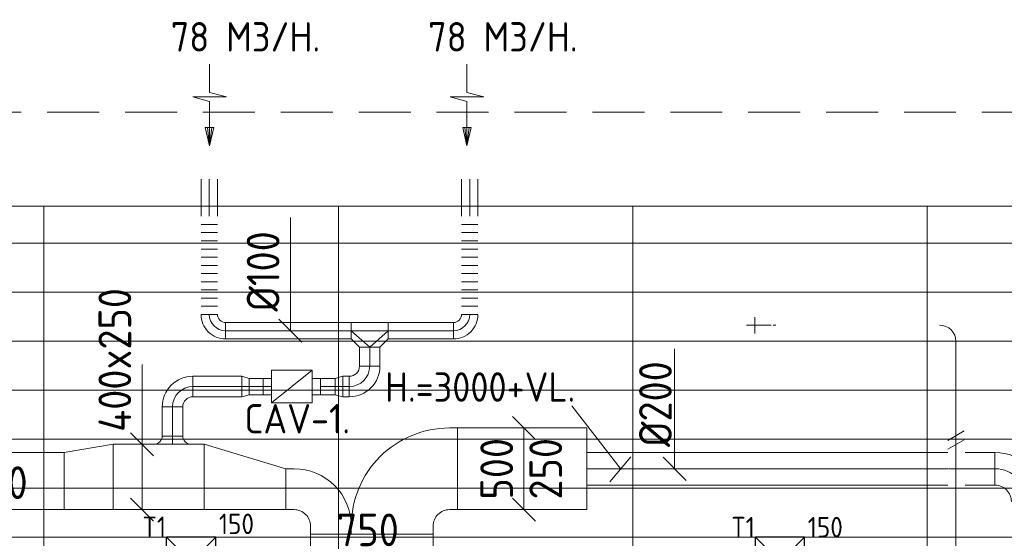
# Model space of a CAD drawing. Header units: millimetres. Extents: x -74969 to 28416, y 4400 to 50969.
# Tile 30 of 32: x -58462 to -52442, y 47796 to 50969. Entities that reach past the tile are written whole.
import ezdxf
from ezdxf.enums import TextEntityAlignment as Align

# ---------------------------------------------------------------- set-up
doc = ezdxf.new("R2010")
doc.units = ezdxf.units.MM
doc.header["$LTSCALE"] = 50
doc.linetypes.add('CENTER2', pattern=[28.575, 19.05, -3.175, 3.175, -3.175])
doc.linetypes.add('HIDDEN', pattern=[9.525, 6.35, -3.175])
for name, color, linetype, lineweight in [('WL570---_BESTAAND-HARTLIJN', 161, 'Continuous', 0), ('WL570---_BESTAAND-MAATVOERING', 161, 'Continuous', 0), ('WL570---_BESTAAND-RETOUR', 100, 'Continuous', 0), ('WL570---_BESTAAND-TOEVOER', 200, 'Continuous', 0), ('WL570---_DEMONTEREN', 10, 'Continuous', 0)]:
    doc.layers.add(name, color=color, linetype=linetype, lineweight=lineweight)
for name, color, linetype in [('WL570---_TOEVOER', 200, 'Continuous'), ('WL570---_TOEVOER_RST', 3, 'Continuous'), ('WL570---_TOEVOER_RST_HL', 1, 'Continuous'), ('WM570---_TOEVOER_RST_PR', 1, 'Continuous')]:
    doc.layers.add(name, color=color, linetype=linetype)
doc.layers.get('WL570---_DEMONTEREN').off()
doc.styles.add('BURO-025', font='ISO96.shx', dxfattribs={"height": 125})
doc.styles.add('ISO', font='ISO', dxfattribs={"height": 162})
doc.styles.add('MAATVOERING', font='ISO')

# ---------------------------------------------------------------- blocks, each defined once
blk = doc.blocks.new('KARH')
for p, q in [((1, 0.5), (0, 0.5)), ((0, -0.5), (1, -0.5))]:
    blk.add_line(p, q)
at = {"invisible_edges": 15}
blk.add_3dface([(0, 0.5), (0, -0.5), (1, -0.5), (1, 0.5)], dxfattribs=at)
blk = doc.blocks.new('KARO')
for p, q in [((1, 0.5), (0, 0.5)), ((0, -0.5), (1, -0.5))]:
    blk.add_line(p, q)
at = {"invisible_edges": 15}
blk.add_3dface([(0, 0.5), (0, -0.5), (1, -0.5), (1, 0.5)], dxfattribs=at)
at = {"layer": 'WL570---_BESTAAND-HARTLIJN'}
blk.add_line((0, 0), (1, 0), dxfattribs=at)
blk = doc.blocks.new('AFZPIJL')
for points in [[(0, -10), (0, -6.52), (-2.06, -5.97), (2.06, -5.97), (0, -5.41), (0, 0)], [(-0.26, -2.22), (0, 0)], [(0.26, -2.22), (0, 0)]]:
    blk.add_lwpolyline(points)
blk.add_lwpolyline([(0.52, -2.22), (-0.52, -2.22), (0, 0)], close=True)
blk = doc.blocks.new('FLLINE100')
blk.add_line((0, -50), (0, 50))
blk = doc.blocks.new('OEX1000060800')
at = {"rotation": 90}
for p in [(0, -50), (0, -100), (0, -150), (0, -200), (0, -250), (0, -300), (0, -350), (0, -400), (0, -450), (0, -500), (0, -550), (0, -600)]:
    blk.add_blockref('FLLINE100', p, dxfattribs=at)
blk = doc.blocks.new('OBO10000090R')
blk.add_lwpolyline([(150, -100, 0.414214), (0, 50), (0, -50, -0.414214), (50, -100)], format="xyb", close=True)
at = {"invisible_edges": 15}
for points in [[(8.7, -50.8), (26, 47.7), (0, 50), (0, -50)], [(17.1, -53), (51.3, 41), (26, 47.7), (8.7, -50.8)], [(25, -56.7), (75, 29.9), (51.3, 41), (17.1, -53)], [(32.1, -61.7), (96.4, 14.9), (75, 29.9), (25, -56.7)], [(38.3, -67.9), (114.9, -3.6), (96.4, 14.9), (32.1, -61.7)], [(43.3, -75), (129.9, -25), (114.9, -3.6), (38.3, -67.9)], [(47, -82.9), (141, -48.7), (129.9, -25), (43.3, -75)], [(49.2, -91.3), (147.7, -74), (141, -48.7), (47, -82.9)], [(50, -100), (150, -100), (147.7, -74), (49.2, -91.3)]]:
    blk.add_3dface(points, dxfattribs=at)
at = {"layer": 'WL570---_BESTAAND-HARTLIJN'}
blk.add_arc((0, -100), 100, 0, 90, dxfattribs=at)
blk = doc.blocks.new('OTS10010012500H')
blk.add_lwpolyline([(-112.5, -50), (112.5, -50), (112.5, 50), (62.5, 100), (-62.5, 100), (-112.5, 50)], close=True)
at = {"layer": 'WL570---_BESTAAND-HARTLIJN'}
blk.add_line((-112.5, 0), (112.5, 0), dxfattribs=at)
at = {"layer": 'WL570---_BESTAAND-TOEVOER'}
blk.add_lwpolyline([(-112.5, 0), (0, 100), (112.5, 0)], dxfattribs=at)
blk = doc.blocks.new('MVLINE')
blk.add_line((35.4, -35.4), (-35.4, 35.4))
blk = doc.blocks.new('OSV1251000460K')
blk.add_lwpolyline([(-46.7, -62.5), (0, -50), (0, 50), (-46.7, 62.5)], close=True)
at = {"layer": 'WL570---_BESTAAND-HARTLIJN'}
blk.add_line((-46.7, 0), (0, 0), dxfattribs=at)
blk = doc.blocks.new('VBX1001000010025000')
blk.add_lwpolyline([(50, -100), (300, -100), (300, 100), (50, 100)], close=True)
for points in [[(50, 50), (0, 50), (0, -50), (50, -50)], [(300, -50), (350, -50), (350, 50), (300, 50)]]:
    blk.add_lwpolyline(points)
at = {"layer": 'WL570---_BESTAAND-HARTLIJN'}
blk.add_line((300, 0), (350, 0), dxfattribs=at)
at = {"layer": 'WL570---_BESTAAND-TOEVOER'}
blk.add_line((50, -100), (300, 100), dxfattribs=at)
blk = doc.blocks.new('OBO12500090L')
blk.add_lwpolyline([(62.5, 0, 0.414214), (-125, 187.5), (-125, 62.5, -0.414214), (-62.5, 0)], format="xyb", close=True)
at = {"invisible_edges": 15}
for points in [[(-114.1, 61.6), (-92.4, 184.7), (-125, 187.5), (-125, 62.5)], [(-103.6, 58.7), (-60.9, 176.2), (-92.4, 184.7), (-114.1, 61.6)], [(-93.8, 54.1), (-31.2, 162.4), (-60.9, 176.2), (-103.6, 58.7)], [(-84.8, 47.9), (-4.5, 143.6), (-31.2, 162.4), (-93.8, 54.1)], [(-77.1, 40.2), (18.6, 120.5), (-4.5, 143.6), (-84.8, 47.9)], [(-70.9, 31.2), (37.4, 93.8), (18.6, 120.5), (-77.1, 40.2)], [(-66.3, 21.4), (51.2, 64.1), (37.4, 93.8), (-70.9, 31.2)], [(-63.4, 10.9), (59.7, 32.6), (51.2, 64.1), (-66.3, 21.4)], [(-62.5, 0), (62.5, 0), (59.7, 32.6), (-63.4, 10.9)]]:
    blk.add_3dface(points, dxfattribs=at)
at = {"layer": 'WL570---_BESTAAND-HARTLIJN'}
blk.add_arc((-125, 0), 125, 0, 90, dxfattribs=at)
blk = doc.blocks.new('OA212500090A2')
blk.add_lwpolyline([(-112.5, 0), (112.5, 0, -0.414214), (62.5, 50), (-62.5, 50, -0.414214), (-112.5, 0, -0.414214)], format="xyb")
at = {"layer": 'WL570---_BESTAAND-HARTLIJN'}
blk.add_line((0, 0), (0, 50), dxfattribs=at)
blk = doc.blocks.new('OBO12500090H')
blk.add_lwpolyline([(62.5, -125, 0.414214), (-125, 62.5), (-125, -62.5, -0.414214), (-62.5, -125)], format="xyb", close=True)
at = {"invisible_edges": 15}
for points in [[(-114.1, -63.4), (-92.4, 59.7), (-125, 62.5), (-125, -62.5)], [(-103.6, -66.3), (-60.9, 51.2), (-92.4, 59.7), (-114.1, -63.4)], [(-93.8, -70.9), (-31.2, 37.4), (-60.9, 51.2), (-103.6, -66.3)], [(-84.8, -77.1), (-4.5, 18.6), (-31.2, 37.4), (-93.8, -70.9)], [(-77.1, -84.8), (18.6, -4.5), (-4.5, 18.6), (-84.8, -77.1)], [(-70.9, -93.8), (37.4, -31.2), (18.6, -4.5), (-77.1, -84.8)], [(-66.3, -103.6), (51.2, -60.9), (37.4, -31.2), (-70.9, -93.8)], [(-63.4, -114.1), (59.7, -92.4), (51.2, -60.9), (-66.3, -103.6)], [(-62.5, -125), (62.5, -125), (59.7, -92.4), (-63.4, -114.1)]]:
    blk.add_3dface(points, dxfattribs=at)
at = {"layer": 'WL570---_BESTAAND-HARTLIJN'}
blk.add_arc((-125, -125), 125, 0, 90, dxfattribs=at)
blk = doc.blocks.new('VBO50025000050901-100H')
blk.add_lwpolyline([(-250, -400), (250, -400), (250, -350, 0.414214), (-350, 250), (-400, 250), (-400, -250), (-350, -250, -0.414214), (-250, -350)], format="xyb", close=True)
blk = doc.blocks.new('VBO25025000050901-100R')
blk.add_lwpolyline([(150, -275), (400, -275), (400, -225, 0.414214), (50, 125), (0, 125), (0, -125), (50, -125, -0.414214), (150, -225)], format="xyb", close=True)
blk = doc.blocks.new('VV135025040025003000LK')
blk.add_lwpolyline([(0, -175), (300, -175), (300, 225), (0, 175)], close=True)
at = {"invisible_edges": 15}
blk.add_3dface([(0, -175), (300, -175), (300, 225), (0, 175)], dxfattribs=at)
blk = doc.blocks.new('VV140025025025005000LG')
blk.add_lwpolyline([(0, -200), (500, -200), (500, 50), (0, 200)], close=True)
at = {"invisible_edges": 15}
blk.add_3dface([(0, -200), (500, -200), (500, 50), (0, 200)], dxfattribs=at)
blk = doc.blocks.new('KAEND')
blk.add_line((0, -0.5), (0, 0.5))
blk = doc.blocks.new('OBO20000090H')
blk.add_lwpolyline([(100, -200, 0.414214), (-200, 100), (-200, -100, -0.414214), (-100, -200)], format="xyb", close=True)
at = {"invisible_edges": 15}
for points in [[(-182.6, -101.5), (-147.9, 95.4), (-200, 100), (-200, -100)], [(-165.8, -106), (-97.4, 81.9), (-147.9, 95.4), (-182.6, -101.5)], [(-150, -113.4), (-50, 59.8), (-97.4, 81.9), (-165.8, -106)], [(-135.7, -123.4), (-7.2, 29.8), (-50, 59.8), (-150, -113.4)], [(-123.4, -135.7), (29.8, -7.2), (-7.2, 29.8), (-135.7, -123.4)], [(-113.4, -150), (59.8, -50), (29.8, -7.2), (-123.4, -135.7)], [(-106, -165.8), (81.9, -97.4), (59.8, -50), (-113.4, -150)], [(-101.5, -182.6), (95.4, -147.9), (81.9, -97.4), (-106, -165.8)], [(-100, -200), (100, -200), (95.4, -147.9), (-101.5, -182.6)]]:
    blk.add_3dface(points, dxfattribs=at)
at = {"layer": 'WL570---_BESTAAND-HARTLIJN'}
blk.add_arc((-200, -200), 200, 0, 90, dxfattribs=at)
blk = doc.blocks.new('OBO10000090ZE')
blk.add_lwpolyline([(-50, 0), (50, 0), (50, 100, 1), (-50, 100)], format="xyb", close=True)
at = {"layer": 'WL570---_BESTAAND-HARTLIJN'}
for points in [[(0, 0), (0, 150)], [(-50, 100), (50, 100)]]:
    blk.add_lwpolyline(points, dxfattribs=at)
blk = doc.blocks.new('OBO10000090L')
blk.add_lwpolyline([(50, 0, 0.414214), (-100, 150), (-100, 50, -0.414214), (-50, 0)], format="xyb", close=True)
at = {"invisible_edges": 15}
for points in [[(-91.3, 49.2), (-74, 147.7), (-100, 150), (-100, 50)], [(-82.9, 47), (-48.7, 141), (-74, 147.7), (-91.3, 49.2)], [(-75, 43.3), (-25, 129.9), (-48.7, 141), (-82.9, 47)], [(-67.9, 38.3), (-3.6, 114.9), (-25, 129.9), (-75, 43.3)], [(-61.7, 32.1), (14.9, 96.4), (-3.6, 114.9), (-67.9, 38.3)], [(-56.7, 25), (29.9, 75), (14.9, 96.4), (-61.7, 32.1)], [(-53, 17.1), (41, 51.3), (29.9, 75), (-56.7, 25)], [(-50.8, 8.7), (47.7, 26), (41, 51.3), (-53, 17.1)], [(-50, 0), (50, 0), (47.7, 26), (-50.8, 8.7)]]:
    blk.add_3dface(points, dxfattribs=at)
at = {"layer": 'WL570---_BESTAAND-HARTLIJN'}
blk.add_arc((-100, 0), 100, 0, 90, dxfattribs=at)
blk = doc.blocks.new('RB45DO')
blk.add_lwpolyline([(0.707107, 0.5), (0, 0.5), (0, -0.5), (0.707107, -0.5, 0.133256), (0.835518, -0.465158, 0.106756), (0.957107, -0.353553, 0.082828), (1.032249, -0.198077, 0.071352), (1.06066, 0, 0.071352), (1.032249, 0.198077, 0.082828), (0.957107, 0.353553, 0.106756), (0.835518, 0.465158, 0.133256)], format="xyb", close=True)
at = {"layer": 'WL570---_BESTAAND-HARTLIJN'}
blk.add_line((0, 0), (1.06066, 0), dxfattribs=at)
blk = doc.blocks.new('OBO10000045N')
at = {"xscale": 100, "yscale": 100, "zscale": 100}
blk.add_blockref('RB45DO', (0, 0), dxfattribs=at)
blk = doc.blocks.new('RB45UP')
blk.add_lwpolyline([(0, -0.5), (0.707107, -0.5), (0.707107, 0.5), (0, 0.5, -0.133256), (0.128411, 0.465158, -0.106756), (0.25, 0.353553, -0.082828), (0.325143, 0.198077, -0.071352), (0.353553, 0, -0.071352), (0.325143, -0.198077, -0.082828), (0.25, -0.353553, -0.106756), (0.128411, -0.465158, -0.133256)], format="xyb", close=True)
at = {"layer": 'WL570---_BESTAAND-HARTLIJN'}
blk.add_line((0, 0), (0.707107, 0), dxfattribs=at)
blk = doc.blocks.new('OBO10000045O')
at = {"xscale": 100, "yscale": 100, "zscale": 100}
blk.add_blockref('RB45UP', (0, 0), dxfattribs=at)
blk = doc.blocks.new('UISO')
for p, q in [((0, 0.18), (1, 0.757)), ((0, 0), (1, 0.577))]:
    blk.add_line(p, q)
at = {"layer": 'WL570---_BESTAAND-TOEVOER'}
for p, q in [((0, 0.36), (1, 0.937)), ((0, -0.18), (1, 0.397))]:
    blk.add_line(p, q, dxfattribs=at)
blk = doc.blocks.new('Block plafond 6e verd noord')
at = {"color": 8, "linetype": 'Continuous', "lineweight": 13}
for p, q in [((0, 0), (21450, 0)), ((14325, 0), (14325, -6450)), ((16125, 0), (16125, -6450)), ((17925, 0), (17925, -6450)), ((19725, 0), (19725, -6450)), ((0, -224.9), (21447.3, -224.9)), ((0, -524.9), (21447.3, -524.9)), ((0, -824.9), (21447.3, -824.9)), ((0, -1124.9), (21447.3, -1124.9)), ((0, -1424.9), (21447.3, -1424.9)), ((0, -1724.9), (21447.3, -1724.9)), ((0, -2024.9), (21447.3, -2024.9))]:
    blk.add_line(p, q, dxfattribs=at)
blk = doc.blocks.new('*U217')
at = {"color": 0, "ltscale": 10}
for p, q in [((150, 150, -2500), (-150, 150, -2500)), ((-150, -150, -2500), (-150, 150, -2500)), ((150, -150, -2500), (-150, 150, -2500)), ((-150, -150, -2500), (150, 150, -2500)), ((150, -150, -2500), (150, 150, -2500)), ((150, -150, -2500), (-150, -150, -2500))]:
    blk.add_line(p, q, dxfattribs=at)
at = {"layer": 'WL570---_TOEVOER_RST_HL', "linetype": 'CENTER2'}
blk.add_circle((0, 0, -2500), 0.075, dxfattribs=at)
at = {"layer": 'WL570---_TOEVOER_RST', "color": 2, "style": 'BURO-025'}
for tag in ['MC', 'Q']:
    blk.add_attdef(tag, text='', height=125, dxfattribs=at).set_placement((0, 0), align=Align.MIDDLE)
at = {"layer": 'WM570---_TOEVOER_RST_PR', "color": 2, "style": 'BURO-025'}
blk.add_attdef('POSNR', text='', height=125, dxfattribs=at).set_placement((0, 0), align=Align.MIDDLE)

msp = doc.modelspace()

# ---------------------------------------------------------------- linework, layer by layer
at = {"layer": 'WL570---_BESTAAND-MAATVOERING', "color": 7, "linetype": 'HIDDEN'}
for p, q in [((-73057.7, 50402.4), (-50769.4, 50402.4)), ((-73057.7, 49302.4), (-50769.4, 49302.4))]:
    msp.add_line(p, q, dxfattribs=at)
at = {"layer": 'WL570---_BESTAAND-MAATVOERING'}
msp.add_line((-55085.8, 48607.2), (-54784.6, 48217.8), dxfattribs=at)
for points in [[(-56807.1, 49066.1), (-56807.1, 49133.3), (-56807.1, 49759.5)], [(-54457.8, 48221.3), (-54457.8, 48368.2), (-54457.8, 48955.6)], [(-57713.8, 47971.3), (-57713.8, 48397.2), (-57713.8, 48858.8)], [(-55379, 48471.3), (-55379, 47971.3)]]:
    msp.add_lwpolyline(points, dxfattribs=at)

# ---------------------------------------------------------------- block references
msp.add_blockref('Block plafond 6e verd noord', (-72638.5, 49827.4))
at = {"layer": 'WL570---_BESTAAND-MAATVOERING', "xscale": 2, "yscale": 2, "zscale": 2}
for p in [(-56807.1, 49066.1), (-55379, 48471.3), (-57713.8, 48371.3), (-54457.8, 48221.3), (-57713.8, 47971.3), (-55379, 47971.3)]:
    msp.add_blockref('MVLINE', p, dxfattribs=at)
at = {"layer": 'WL570---_BESTAAND-MAATVOERING', "xscale": 1.999999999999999, "yscale": 1.999999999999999, "zscale": 1.999999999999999, "rotation": 275.3953380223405}
msp.add_blockref('MVLINE', (-54790.1, 48217.7), dxfattribs=at)
at = {"layer": 'WL570---_BESTAAND-RETOUR', "color": 2, "xscale": 50, "yscale": 50, "zscale": 50, "rotation": 180.000000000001}
for p in [(-57301.2, 50197.8), (-55727.4, 50197.8)]:
    msp.add_blockref('AFZPIJL', p, dxfattribs=at)
at = {"layer": 'WL570---_BESTAAND-RETOUR'}
for name, p, xscale, yscale, zscale, rotation in [('KARO', (-57303, 49993.8), 227.7008951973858, 100, 100, 270), ('KARO', (-55710.2, 49993.8), 227.7008951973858, 100, 100, 270), ('KARO', (-56434.4, 49066.1), 768.661030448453, 100, 100, 180), ('KARO', (-56321.9, 48966.1), 116.4949764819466, 125, 125, 270), ('KARO', (-57104.6, 48724.6), 298.1897225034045, 125, 125, 180), ('KARO', (-56973, 48724.6), 85.01185704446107, 100, 100, 180), ('KARO', (-56532.6, 48724.6), 90.39644103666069, 100, 100, 180), ('KARO', (-57527.8, 48599.6), 178.2741190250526, 125, 125, 270), ('KARO', (-52499.1, 48221.3), 182.037012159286, 200, 200, 180), ('KARH', (-56309.5, 47603.9), 217.4051305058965, 750, 250, 90)]:
    msp.add_blockref(name, p, dxfattribs=dict(at, xscale=xscale, yscale=yscale, zscale=zscale, rotation=rotation))
for name, p in [('OEX1000060800', (-57303, 49766.1)), ('OEX1000060800', (-55710.2, 49766.1)), ('OA212500090A2', (-57527.8, 48371.3)), ('VV135025040025003000LK', (-58190, 48146.3)), ('VV140025025025005000LG', (-57334.5, 48171.3)), ('OBO20000090H', (-52299.1, 48221.3)), ('VBO25025000050901-100R', (-56834.5, 48096.3))]:
    msp.add_blockref(name, p, dxfattribs=at)
for name, p, rotation in [('OBO10000090R', (-57203, 49066.1), 180), ('OBO10000090R', (-55710.2, 49166.1), 270), ('OTS10010012500H', (-56321.9, 49066.1), 180), ('VBX1001000010025000', (-56623, 48724.6), 180.000000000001), ('OBO12500090L', (-56446.9, 48724.6), 270), ('OBO12500090H', (-57527.8, 48724.6), 90), ('OSV1251000460K', (-56532.6, 48724.6), 180.000000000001), ('VBO50025000050901-100H', (-56184.5, 48221.3), 90)]:
    msp.add_blockref(name, p, dxfattribs=dict(at, rotation=rotation))
for name, p, xscale, yscale, zscale in [('KARO', (-56209.4, 49066.1), 399.1847266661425, 100, 100), ('KARO', (-56485.9, 48724.6), 39.05952987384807, 125, 125), ('KARH', (-55784.5, 48221.3), 789.2778416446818, 500, 250), ('KAEND', (-54995.3, 48221.3), 500, 500, 500), ('KARH', (-57890, 48171.3), 555.5013649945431, 400, 250), ('KARH', (-59584.4, 48146.3), 1394.379467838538, 350, 250), ('KARO', (-54995.3, 48221.3), 2206.986322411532, 200, 200)]:
    msp.add_blockref(name, p, dxfattribs=dict(at, xscale=xscale, yscale=yscale, zscale=zscale))
at = {"layer": 'WL570---_BESTAAND-RETOUR', "xscale": -1, "rotation": 180}
msp.add_blockref('OSV1251000460K', (-57058, 48724.6), dxfattribs=at)
at = {"layer": 'WL570---_DEMONTEREN'}
for name, p, rotation in [('OBO10000090ZE', (-53868.2, 49099.9), 90.00000000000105), ('OBO10000045N', (-52737.6, 48004), 270), ('OBO10000045O', (-52737.6, 47891.8), 270)]:
    msp.add_blockref(name, p, dxfattribs=dict(at, rotation=rotation))
for p, xscale, yscale, zscale in [((-53855.8, 49099.9), 16.03765465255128, 100, 100), ((-52783.6, 48221.3), 100.6419233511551, 200, 200)]:
    msp.add_blockref('KARO', p, dxfattribs=dict(at, xscale=xscale, yscale=yscale, zscale=zscale))
at = {"layer": 'WL570---_DEMONTEREN', "xscale": -1, "rotation": 270}
msp.add_blockref('OBO10000090L', (-52837.6, 49099.9), dxfattribs=at)
at = {"layer": 'WL570---_DEMONTEREN', "yscale": 100, "zscale": 100}
for name, p, xscale, rotation in [('KARO', (-52737.6, 47729.2), 1270.718772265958, 90), ('UISO', (-52687.6, 48434.6), 100, 180), ('KARO', (-52737.6, 47933.2), 41.42135623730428, 270)]:
    msp.add_blockref(name, p, dxfattribs=dict(at, xscale=xscale, rotation=rotation))
at = {"layer": 'WL570---_TOEVOER'}
ref = msp.add_blockref('*U217', (-57413.6, 47652.5, 2500), dxfattribs=at)
ref.add_attrib('Q', '150', (-57244.2, 47821.8), dxfattribs={"layer": 'WL570---_TOEVOER_RST', "color": 2, "height": 125, "style": 'BURO-025'})
ref.add_attrib('MC', 'T1', (-57711.5, 47804), dxfattribs={"layer": 'WL570---_TOEVOER_RST', "color": 2, "height": 125, "style": 'BURO-025'})
ref = msp.add_blockref('*U217', (-53813.6, 47652.5, 2500), dxfattribs=at)
ref.add_attrib('Q', '150', (-53644.2, 47801.5), dxfattribs={"layer": 'WL570---_TOEVOER_RST', "color": 2, "height": 125, "style": 'BURO-025'})
ref.add_attrib('MC', 'T1', (-54111.5, 47802), dxfattribs={"layer": 'WL570---_TOEVOER_RST', "color": 2, "height": 125, "style": 'BURO-025'})

# ---------------------------------------------------------------- texts
at = {"layer": 'WL570---_BESTAAND-MAATVOERING'}
for s, height, style, p in [('%%c100', 200, 'MAATVOERING', (-56873.7, 49183.3)), ('400x250', 200, 'MAATVOERING', (-57780.4, 48447.2)), ('%%c200', 200, 'MAATVOERING', (-54475, 48355.2)), ('O.K.=3050+VL.', 180, 'ISO', (-55221.9, 46364.4)), ('O.K.=3050+VL.', 180, 'ISO', (-57744.2, 46218.5))]:
    msp.add_text(s, height=height, rotation=90, dxfattribs=dict(at, style=style)).set_placement(p)
for s, height, style, p in [('H.=3000+VL.', 180, 'ISO', (-56228.5, 48631.7)), ('CAV-1.', 180, 'MAATVOERING', (-57088.1, 48437.6)), ('350x250', 200, 'MAATVOERING', (-59292.2, 48036.4))]:
    msp.add_text(s, height=height, dxfattribs=dict(at, style=style)).set_placement(p)
at = {"layer": 'WL570---_BESTAAND-MAATVOERING', "style": 'MAATVOERING'}
for s, p in [('500', (-55445.7, 48221.3)), ('250', (-55145.7, 48221.3))]:
    msp.add_text(s, height=200, rotation=90, dxfattribs=at).set_placement(p, align=Align.CENTER)
msp.add_text('750', height=200, dxfattribs=at).set_placement((-56333.3, 47747.7), align=Align.CENTER)
at = {"layer": 'WL570---_BESTAAND-RETOUR', "color": 2, "style": 'MAATVOERING'}
for p in [(-57538.5, 50774.3), (-55964.7, 50774.3)]:
    msp.add_text('78 M3/H.', height=180, dxfattribs=at).set_placement(p)

doc.saveas('drawing.dxf')
